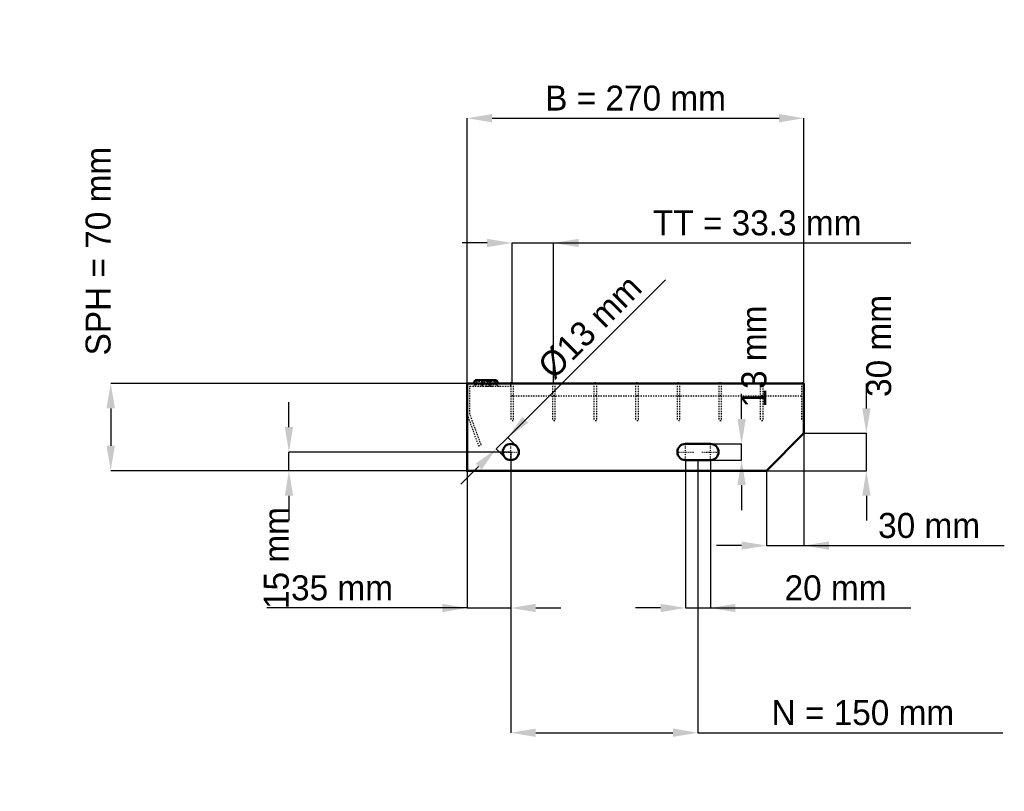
# Model space of a CAD drawing. Header units: millimetres. Extents: x -359 to 431, y -257 to 361.
import ezdxf

# ---------------------------------------------------------------- set-up
doc = ezdxf.new("R2010")
doc.units = ezdxf.units.MM
doc.linetypes.add('Center', pattern=[1.5, 0.45, -0.5, 0.05, -0.5])
doc.linetypes.add('Dashed', pattern=[2, 1, -1])
for name, color, linetype, lineweight in [('2d ConnectionPoints', 7, 'Continuous', 50), ('AM_0', 7, 'Continuous', 50), ('AM_5', 3, 'Continuous', 25), ('AM_7', 7, 'Center', 25), ('AM_9', 6, 'Dashed', 25)]:
    doc.layers.add(name, color=color, linetype=linetype, lineweight=lineweight)
doc.dimstyles.new('ISO-25', dxfattribs={"dimtxt": 2.5, "dimasz": 2.5, "dimexe": 1.25, "dimexo": 0.625, "dimtad": 1, "dimtxsty": 'Standard', "dimcen": 2.5, "dimadec": 0, "dimazin": 0, "dimtfac": 1, "dimtmove": 0, "dimatfit": 3, "dimfxl": 1, "dimarcsym": 0})

# ---------------------------------------------------------------- blocks, each defined once
blk = doc.blocks.new('1_270_2_33_33_7_VERTICAL_0_in_L10002334P230332350_0')
at = {"layer": 'AM_9'}
blk.add_line((35, 60), (270, 60), dxfattribs=at)
blk = doc.blocks.new('2_1000_350_33_33_2_7_3_FRONT_0_in_L10002334P230332350_0')
at = {"layer": 'AM_0'}
for p, q in [((6.43, 72.46), (5.01, 70)), ((6.43, 72.46), (23.57, 72.46)), ((18.99, 70), (17.57, 72.46)), ((24.99, 70), (23.57, 72.46))]:
    blk.add_line(p, q, dxfattribs=at)
at = {"layer": 'AM_7'}
for p, q in [((12, 73), (12, 67.5)), ((18, 73), (18, 67.5))]:
    blk.add_line(p, q, dxfattribs=at)
at = {"layer": 'AM_9'}
for p, q in [((7.89, 71.62), (6.3, 68.87)), ((6.43, 72.46), (7.89, 71.62)), ((22.11, 71.62), (7.89, 71.62)), ((12.43, 72.46), (11.01, 70)), ((13.89, 71.62), (12.3, 68.87)), ((12.43, 72.46), (13.89, 71.62)), ((16.11, 71.62), (17.57, 72.46)), ((17.7, 68.87), (16.11, 71.62)), ((22.11, 71.62), (23.57, 72.46)), ((23.7, 68.87), (22.11, 71.62)), ((2.25, 45.4), (2.25, 67.75)), ((2.25, 67.75), (35, 67.75)), ((23.7, 68.87), (6.3, 68.87)), ((19.28, 67.81), (21.08, 67.75)), ((35, 67.75), (35, 70)), ((0, 45), (9.1, 20)), ((11.21, 20.77), (2.25, 45.4)), ((9.1, 20), (11.21, 20.77))]:
    blk.add_line(p, q, dxfattribs=at)
blk.add_lwpolyline([(14.92, 67.75), (16.46, 67.8), (18, 67.84), (19.28, 67.81)], dxfattribs=at)
for centre, start, end in [((4.35, 70), 270, 330), ((10.35, 70), 270, 330), ((19.65, 70), 210, 270), ((25.65, 70), 210, 270)]:
    blk.add_arc(centre, 2.25, start, end, dxfattribs=at)
blk = doc.blocks.new('3_1000_0_30_33_33_2_3_HORIZONTAL_1_0_in_L10002334P230332350_0')
at = {"layer": 'AM_9'}
for p, q in [((268, 70), (268, 40)), ((270, 60), (268, 60)), ((270, 40), (268, 40))]:
    blk.add_line(p, q, dxfattribs=at)
blk = doc.blocks.new('4_1000_0_30_33_33_2_3_HORIZONTAL_2_0_in_L10002334P230332350_0')
at = {"layer": 'AM_9'}
for p, q in [((234.98, 70), (234.98, 40)), ((236.98, 70), (236.98, 40)), ((236.98, 60), (234.98, 60)), ((236.98, 40), (234.98, 40))]:
    blk.add_line(p, q, dxfattribs=at)
blk = doc.blocks.new('5_1000_0_30_33_33_2_3_HORIZONTAL_3_0_in_L10002334P230332350_0')
at = {"layer": 'AM_9'}
for p, q in [((201.65, 70), (201.65, 40)), ((203.65, 70), (203.65, 40)), ((203.65, 60), (201.65, 60)), ((203.65, 40), (201.65, 40))]:
    blk.add_line(p, q, dxfattribs=at)
blk = doc.blocks.new('6_1000_0_30_33_33_2_3_HORIZONTAL_4_0_in_L10002334P230332350_0')
at = {"layer": 'AM_9'}
for p, q in [((168.32, 70), (168.32, 40)), ((170.32, 70), (170.32, 40)), ((170.32, 60), (168.32, 60)), ((170.32, 40), (168.32, 40))]:
    blk.add_line(p, q, dxfattribs=at)
blk = doc.blocks.new('7_1000_0_30_33_33_2_3_HORIZONTAL_5_0_in_L10002334P230332350_0')
at = {"layer": 'AM_9'}
for p, q in [((134.99, 70), (134.99, 40)), ((136.99, 70), (136.99, 40)), ((136.99, 60), (134.99, 60)), ((136.99, 40), (134.99, 40))]:
    blk.add_line(p, q, dxfattribs=at)
blk = doc.blocks.new('8_1000_0_30_33_33_2_3_HORIZONTAL_6_0_in_L10002334P230332350_0')
at = {"layer": 'AM_9'}
for p, q in [((101.66, 70), (101.66, 40)), ((103.66, 70), (103.66, 40)), ((103.66, 60), (101.66, 60)), ((103.66, 40), (101.66, 40))]:
    blk.add_line(p, q, dxfattribs=at)
blk = doc.blocks.new('9_1000_0_30_33_33_2_3_HORIZONTAL_7_0_in_L10002334P230332350_0')
at = {"layer": 'AM_9'}
for p, q in [((68.33, 70), (68.33, 40)), ((70.33, 70), (70.33, 40)), ((70.33, 60), (68.33, 60)), ((70.33, 40), (68.33, 40))]:
    blk.add_line(p, q, dxfattribs=at)
blk = doc.blocks.new('10_1000_0_30_33_33_2_3_HORIZONTAL_8_0_in_L10002334P230332350_0')
at = {"layer": 'AM_9'}
for p, q in [((35, 70), (35, 40)), ((37, 70), (37, 40)), ((37, 60), (35, 60)), ((37, 40), (35, 40))]:
    blk.add_line(p, q, dxfattribs=at)
blk = doc.blocks.new('11_270_1000_350_2_33_33_7_70_3_LEFT_0_in_L10002334P230332350_0')
at = {"layer": 'AM_0'}
for p, q in [((270, 70), (0, 70)), ((0, 70), (0, 0)), ((270, 30), (270, 70)), ((240, 0), (270, 30)), ((195, 21.5), (175, 21.5)), ((175, 8.5), (195, 8.5)), ((0, 0), (240, 0))]:
    blk.add_line(p, q, dxfattribs=at)
blk.add_circle((35, 15), 6.5, dxfattribs=at)
for centre, start, end in [((175, 15), 90, 270), ((195, 15), 270, 90)]:
    blk.add_arc(centre, 6.5, start, end, dxfattribs=at)
at = {"layer": 'AM_7'}
for p, q in [((35, 8.175), (35, 21.825)), ((175, 8.175), (175, 21.825)), ((195, 8.175), (195, 21.825)), ((28.175, 15), (41.825, 15)), ((168.175, 15), (181.825, 15)), ((188.175, 15), (201.825, 15))]:
    blk.add_line(p, q, dxfattribs=at)
blk = doc.blocks.new('*D12')
at = {"layer": 'AM_5', "color": 0, "lineweight": -2}
for p, q in [((0, 70), (0, 282.54)), ((20, 282.54), (250, 282.54)), ((270, 70), (270, 282.54))]:
    blk.add_line(p, q, dxfattribs=at)
at = {"layer": 'AM_5', "color": 0}
for points in [[(20, 285.88), (20, 279.21), (0, 282.54)], [(250, 279.21), (250, 285.88), (270, 282.54)]]:
    blk.add_solid(points, dxfattribs=at)
at = {"layer": 'Defpoints', "color": 0}
for p in [(270, 282.54), (0, 70), (270, 70)]:
    blk.add_point(p, dxfattribs=at)
at = {"layer": 'AM_5', "color": 0, "insert": (135, 298.54), "char_height": 20, "attachment_point": 5}
blk.add_mtext('B = 270 mm', dxfattribs=at)
blk = doc.blocks.new('*D13')
at = {"layer": 'AM_5', "color": 0, "lineweight": -2}
for p, q in [((16, 182.54), (-4, 182.54)), ((36, 70), (36, 182.54)), ((36, 182.54), (69.33, 182.54)), ((69.33, 70), (69.33, 182.54)), ((69.33, 182.54), (355.62, 182.54)), ((89.33, 182.54), (109.33, 182.54))]:
    blk.add_line(p, q, dxfattribs=at)
at = {"layer": 'AM_5', "color": 0}
for points in [[(16, 179.21), (16, 185.88), (36, 182.54)], [(89.33, 185.88), (89.33, 179.21), (69.33, 182.54)]]:
    blk.add_solid(points, dxfattribs=at)
at = {"layer": 'Defpoints', "color": 0}
for p in [(69.33, 182.54), (36, 70), (69.33, 70)]:
    blk.add_point(p, dxfattribs=at)
at = {"layer": 'AM_5', "color": 0, "insert": (232.47, 198.54), "char_height": 20, "attachment_point": 5}
blk.add_mtext('TT = 33.3 mm', dxfattribs=at)
blk = doc.blocks.new('*D14')
at = {"layer": 'AM_5', "color": 0, "lineweight": -2}
for p, q in [((0, 70), (-285.71, 70)), ((-285.71, 50), (-285.71, 20)), ((0, 0), (-285.71, 0))]:
    blk.add_line(p, q, dxfattribs=at)
at = {"layer": 'AM_5', "color": 0}
for points in [[(-282.38, 50), (-289.05, 50), (-285.71, 70)], [(-289.05, 20), (-282.38, 20), (-285.71, 0)]]:
    blk.add_solid(points, dxfattribs=at)
at = {"layer": 'Defpoints', "color": 0}
for p in [(0, 70), (-285.71, 0), (0, 0)]:
    blk.add_point(p, dxfattribs=at)
at = {"layer": 'AM_5', "color": 0, "insert": (-295.71, 176), "char_height": 20, "attachment_point": 5, "rotation": 90}
blk.add_mtext('SPH = 70 mm', dxfattribs=at)
blk = doc.blocks.new('*D15')
at = {"layer": 'AM_5', "color": 0, "lineweight": -2}
for p, q in [((-142.86, 35), (-142.86, 55)), ((35, 15), (-142.86, 15)), ((-142.86, 0), (-142.86, 15)), ((0, 0), (-142.86, 0)), ((-142.86, -20), (-142.86, -40))]:
    blk.add_line(p, q, dxfattribs=at)
at = {"layer": 'AM_5', "color": 0}
for points in [[(-146.19, 35), (-139.52, 35), (-142.86, 15)], [(-139.52, -20), (-146.19, -20), (-142.86, 0)]]:
    blk.add_solid(points, dxfattribs=at)
at = {"layer": 'Defpoints', "color": 0}
for p in [(-142.86, 15), (35, 15), (0, 0)]:
    blk.add_point(p, dxfattribs=at)
at = {"layer": 'AM_5', "color": 0, "insert": (-152.86, -70), "char_height": 20, "attachment_point": 5, "rotation": 90}
blk.add_mtext('15 mm', dxfattribs=at)
blk = doc.blocks.new('*D16')
at = {"layer": 'AM_5', "color": 0, "lineweight": -2}
for p, q in [((35, 15), (35, -110)), ((0, 0), (0, -110)), ((0, -110), (-160.57, -110)), ((-20, -110), (-40, -110)), ((0, -110), (35, -110)), ((55, -110), (75, -110))]:
    blk.add_line(p, q, dxfattribs=at)
at = {"layer": 'AM_5', "color": 0}
for points in [[(-20, -113.33), (-20, -106.67), (0, -110)], [(55, -106.67), (55, -113.33), (35, -110)]]:
    blk.add_solid(points, dxfattribs=at)
at = {"layer": 'Defpoints', "color": 0}
for p in [(35, 15), (0, 0), (35, -110)]:
    blk.add_point(p, dxfattribs=at)
at = {"layer": 'AM_5', "color": 0, "insert": (-100.29, -94), "char_height": 20, "attachment_point": 5}
blk.add_mtext('35 mm', dxfattribs=at)
blk = doc.blocks.new('*D17')
at = {"layer": 'AM_5', "color": 0, "lineweight": -2}
for p, q in [((175, 8.5), (175, -110)), ((195, 8.5), (195, -110)), ((155, -110), (135, -110)), ((175, -110), (195, -110)), ((195, -110), (355.57, -110)), ((215, -110), (235, -110))]:
    blk.add_line(p, q, dxfattribs=at)
at = {"layer": 'AM_5', "color": 0}
for points in [[(155, -113.33), (155, -106.67), (175, -110)], [(215, -106.67), (215, -113.33), (195, -110)]]:
    blk.add_solid(points, dxfattribs=at)
at = {"layer": 'Defpoints', "color": 0}
for p in [(175, 8.5), (195, 8.5), (195, -110)]:
    blk.add_point(p, dxfattribs=at)
at = {"layer": 'AM_5', "color": 0, "insert": (295.29, -94), "char_height": 20, "attachment_point": 5}
blk.add_mtext('20 mm', dxfattribs=at)
blk = doc.blocks.new('*D18')
at = {"layer": 'AM_5', "color": 0, "lineweight": -2}
for p, q in [((220, 41.5), (220, 61.5)), ((195, 21.5), (220, 21.5)), ((220, 8.5), (220, 21.5)), ((195, 8.5), (220, 8.5)), ((220, -11.5), (220, -31.5))]:
    blk.add_line(p, q, dxfattribs=at)
at = {"layer": 'AM_5', "color": 0}
for points in [[(216.67, 41.5), (223.33, 41.5), (220, 21.5)], [(223.33, -11.5), (216.67, -11.5), (220, 8.5)]]:
    blk.add_solid(points, dxfattribs=at)
at = {"layer": 'Defpoints', "color": 0}
for p in [(195, 21.5), (220, 21.5), (195, 8.5)]:
    blk.add_point(p, dxfattribs=at)
at = {"layer": 'AM_5', "color": 0, "insert": (230, 91.5), "char_height": 20, "attachment_point": 5, "rotation": 90}
blk.add_mtext('13 mm', dxfattribs=at)
blk = doc.blocks.new('*D19')
at = {"layer": 'AM_5', "color": 0, "lineweight": -2}
for p, q in [((320, 50), (320, 70)), ((270, 30), (320, 30)), ((320, 0), (320, 30)), ((240, 0), (320, 0)), ((320, -20), (320, -40))]:
    blk.add_line(p, q, dxfattribs=at)
at = {"layer": 'AM_5', "color": 0}
for points in [[(316.67, 50), (323.33, 50), (320, 30)], [(323.33, -20), (316.67, -20), (320, 0)]]:
    blk.add_solid(points, dxfattribs=at)
at = {"layer": 'Defpoints', "color": 0}
for p in [(270, 30), (320, 30), (240, 0)]:
    blk.add_point(p, dxfattribs=at)
at = {"layer": 'AM_5', "color": 0, "insert": (330, 100), "char_height": 20, "attachment_point": 5, "rotation": 90}
blk.add_mtext('30 mm', dxfattribs=at)
blk = doc.blocks.new('*D20')
at = {"layer": 'AM_5', "color": 0, "lineweight": -2}
for p, q in [((270, 30), (270, -60)), ((240, 0), (240, -60)), ((220, -60), (200, -60)), ((240, -60), (270, -60)), ((270, -60), (430.57, -60)), ((290, -60), (310, -60))]:
    blk.add_line(p, q, dxfattribs=at)
at = {"layer": 'AM_5', "color": 0}
for points in [[(220, -63.33), (220, -56.67), (240, -60)], [(290, -56.67), (290, -63.33), (270, -60)]]:
    blk.add_solid(points, dxfattribs=at)
at = {"layer": 'Defpoints', "color": 0}
for p in [(270, 30), (240, 0), (270, -60)]:
    blk.add_point(p, dxfattribs=at)
at = {"layer": 'AM_5', "color": 0, "insert": (370.29, -44), "char_height": 20, "attachment_point": 5}
blk.add_mtext('30 mm', dxfattribs=at)
blk = doc.blocks.new('*D21')
at = {"layer": 'AM_5', "color": 0, "lineweight": -2}
for p, q in [((35, 15), (35, -210)), ((185, 8.5), (185, -210)), ((55, -210), (165, -210)), ((185, -210), (429.38, -210))]:
    blk.add_line(p, q, dxfattribs=at)
at = {"layer": 'AM_5', "color": 0}
for points in [[(55, -206.67), (55, -213.33), (35, -210)], [(165, -213.33), (165, -206.67), (185, -210)]]:
    blk.add_solid(points, dxfattribs=at)
at = {"layer": 'Defpoints', "color": 0}
for p in [(35, 15), (185, 8.5), (185, -210)]:
    blk.add_point(p, dxfattribs=at)
at = {"layer": 'AM_5', "color": 0, "insert": (317.19, -194), "char_height": 20, "attachment_point": 5}
blk.add_mtext('N = 150 mm', dxfattribs=at)
blk = doc.blocks.new('*D22')
at = {"layer": 'AM_5', "color": 0, "lineweight": -2}
for p, q in [((32.53, 26.67), (158.86, 153)), ((46.67, 40.81), (60.81, 54.95)), ((23.33, 17.47), (32.53, 26.67)), ((39.6, 19.6), (32.53, 26.67)), ((30.4, 10.4), (23.33, 17.47)), ((9.19, 3.33), (-4.95, -10.81))]:
    blk.add_line(p, q, dxfattribs=at)
at = {"layer": 'AM_5', "color": 0}
for points in [[(44.31, 43.17), (49.02, 38.45), (32.53, 26.67)], [(11.55, 0.98), (6.83, 5.69), (23.33, 17.47)]]:
    blk.add_solid(points, dxfattribs=at)
at = {"layer": 'Defpoints', "color": 0}
for p in [(32.53, 26.67), (39.6, 19.6), (30.4, 10.4)]:
    blk.add_point(p, dxfattribs=at)
at = {"layer": 'AM_5', "color": 0, "insert": (98.52, 115.29), "char_height": 20, "attachment_point": 5, "rotation": 45}
blk.add_mtext('Ø13 mm', dxfattribs=at)

msp = doc.modelspace()

# ---------------------------------------------------------------- linework, layer by layer
at = {"layer": '2d ConnectionPoints'}
for p in [(0, 70), (0, 70), (0, 70), (0, 70), (0, 70), (0, 70), (35, 70), (36, 70), (36, 70), (69.33, 70), (69.33, 70), (102.66, 70), (102.66, 70), (135.99, 70), (135.99, 70), (169.32, 70), (169.32, 70), (202.65, 70), (202.65, 70), (235.98, 70), (235.98, 70), (269, 70), (0, 0), (0, 0)]:
    msp.add_point(p, dxfattribs=at)

# ---------------------------------------------------------------- block references
for name in ['2_1000_350_33_33_2_7_3_FRONT_0_in_L10002334P230332350_0', '11_270_1000_350_2_33_33_7_70_3_LEFT_0_in_L10002334P230332350_0', '10_1000_0_30_33_33_2_3_HORIZONTAL_8_0_in_L10002334P230332350_0', '9_1000_0_30_33_33_2_3_HORIZONTAL_7_0_in_L10002334P230332350_0', '8_1000_0_30_33_33_2_3_HORIZONTAL_6_0_in_L10002334P230332350_0', '7_1000_0_30_33_33_2_3_HORIZONTAL_5_0_in_L10002334P230332350_0', '6_1000_0_30_33_33_2_3_HORIZONTAL_4_0_in_L10002334P230332350_0', '5_1000_0_30_33_33_2_3_HORIZONTAL_3_0_in_L10002334P230332350_0', '4_1000_0_30_33_33_2_3_HORIZONTAL_2_0_in_L10002334P230332350_0', '3_1000_0_30_33_33_2_3_HORIZONTAL_1_0_in_L10002334P230332350_0', '1_270_2_33_33_7_VERTICAL_0_in_L10002334P230332350_0']:
    msp.add_blockref(name, (0, 0))

# ---------------------------------------------------------------- dimensions: what is measured, and where the dimension line sits
at = {"layer": 'AM_5'}
for base, p1, p2, text, picture, middle in [((270, 282.544), (0, 70), (270, 70), 'B = 270 mm', '*D12', (135, 282.544)), ((69.33, 182.544), (36, 70), (69.33, 70), 'TT = 33.3 mm', '*D13', (232.473, 182.544)), ((270, -60), (240, 0), (270, 30), '30 mm', '*D20', (370.286, -60)), ((35, -110), (0, 0), (35, 15), '35 mm', '*D16', (-100.286, -110)), ((185, -210), (35, 15), (185, 8.5), 'N = 150 mm', '*D21', (317.19, -210)), ((195, -110), (175, 8.5), (195, 8.5), '20 mm', '*D17', (295.286, -110))]:
    dim = msp.add_linear_dim(base=base, p1=p1, p2=p2, text=text, dimstyle='ISO-25', override={"dimtxt": 20, "dimasz": 20, "dimexe": 0, "dimexo": 0, "dimgap": 6}, dxfattribs=at)
    dim.commit()
    dim.dimension.update_dxf_attribs({"geometry": picture, "text_midpoint": middle, "dimtype": 160})
for base, p1, p2, text, picture, middle in [((-285.714, 0), (0, 70), (0, 0), 'SPH = 70 mm', '*D14', (-295.714, 176)), ((320, 30), (240, 0), (270, 30), '30 mm', '*D19', (330, 100)), ((220, 21.5), (195, 8.5), (195, 21.5), '13 mm', '*D18', (230, 91.5)), ((-142.857, 15), (0, 0), (35, 15), '15 mm', '*D15', (-152.857, -70))]:
    dim = msp.add_linear_dim(base=base, p1=p1, p2=p2, angle=90, text=text, dimstyle='ISO-25', override={"dimtxt": 20, "dimasz": 20, "dimexe": 0, "dimexo": 0, "dimgap": 6}, dxfattribs=at)
    dim.commit()
    dim.dimension.update_dxf_attribs({"geometry": picture, "text_midpoint": middle, "dimtype": 160, "text_rotation": 90})
dim = msp.add_linear_dim(base=(32.525, 26.667), p1=(30.404, 10.404), p2=(39.596, 19.596), angle=45, text='Ø13 mm', dimstyle='ISO-25', override={"dimtxt": 20, "dimasz": 20, "dimexe": 0, "dimexo": 0, "dimgap": 6}, dxfattribs=at)
dim.commit()
dim.dimension.update_dxf_attribs({"geometry": '*D22', "text_midpoint": (109.835, 103.978), "dimtype": 161})

doc.saveas('drawing.dxf')
